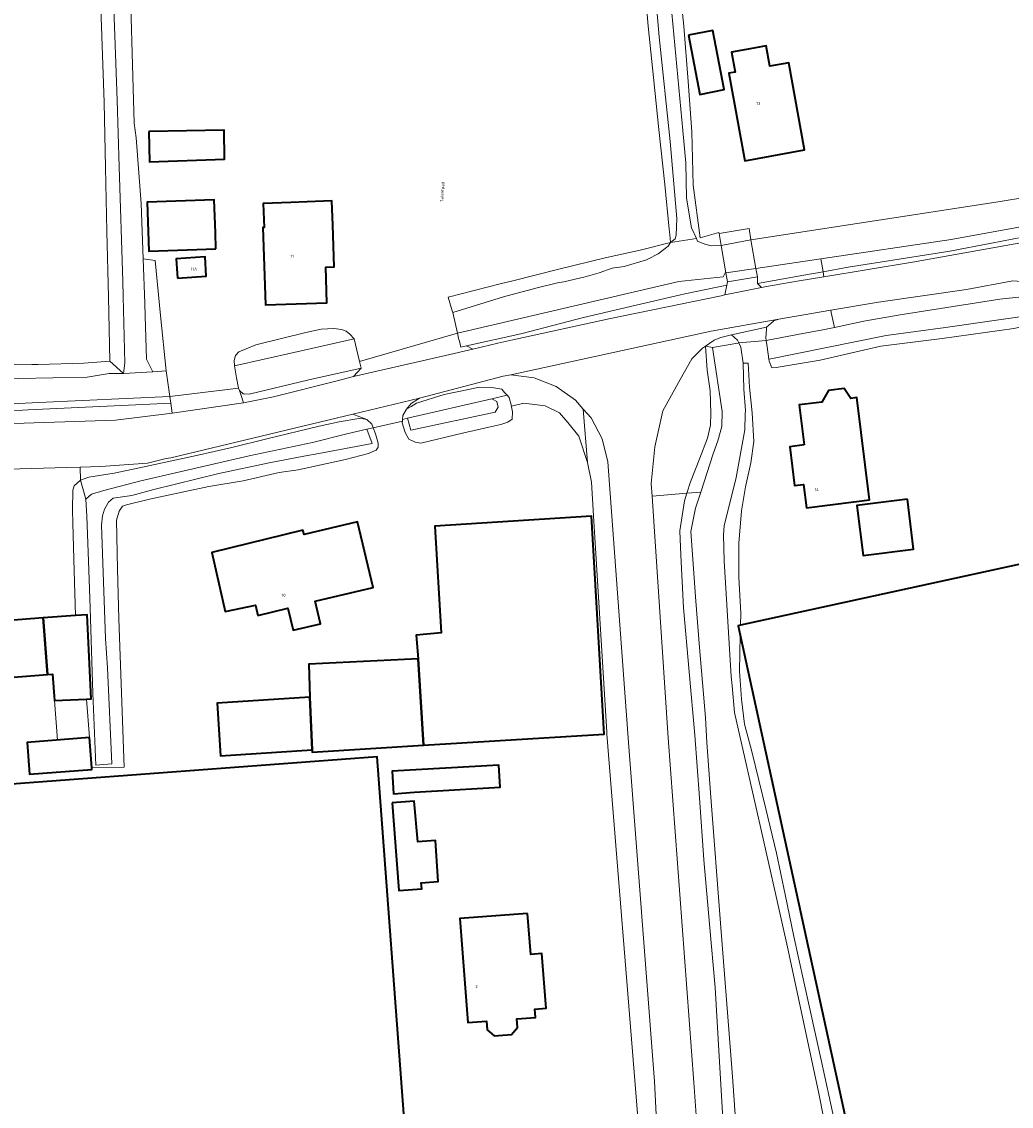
# Model space of a CAD drawing. Header units: metres. Extents: x 73718 to 76933, y 443658 to 446696.
# Tile 41 of 161: x 75047 to 75164, y 445037 to 445166. Entities that reach past the tile are written whole.
import ezdxf
from ezdxf.enums import TextEntityAlignment as Align

# ---------------------------------------------------------------- set-up
doc = ezdxf.new("R2010")
doc.units = ezdxf.units.M
for name, color, linetype, lineweight in [('B-WE-GR-BEPLANTING_CULTUUR_VASTE PLANTENVAK-GV', 90, 'Continuous', 18), ('B-WE-KW-KUNSTWERK_DEK-GV', 170, 'Continuous', 18), ('B-WE-OG-BEBOUWING-GV', 7, 'Continuous', 35), ('B-WE-OG-BEBOUWING-T18', 10, 'Continuous', 18), ('B-WE-OG-BEBOUWING_LUIFEL-GV', 7, 'Continuous', 18), ('B-WE-OG-TERREIN_ERF-GV', 7, 'Continuous', 18), ('B-WE-OG-TERREIN_OEVER-GV', 7, 'Continuous', 18), ('B-WE-OG-TOPOGRAFIE-T18', 10, 'Continuous', 18), ('B-WE-OG-WATER_SLOOT-GV', 120, 'Continuous', 18), ('B-WE-OG-WEG-GV', 7, 'Continuous', 18), ('B-WE-VH-GESLOTENVERHARDING_ASFALT-GV', 10, 'Continuous', 18), ('B-WE-VH-ONVERHARD-GV', 252, 'Continuous', 18), ('B-WE-VH-OPENVERHARDING-GV', 30, 'Continuous', 18), ('B-WE-VH-OPENVERHARDING_SIERBESTRATING-GV', 30, 'Continuous', 18)]:
    doc.layers.add(name, color=color, linetype=linetype, lineweight=lineweight)
doc.styles.add('NLCS-ISO-M200-T18', font='NLCS-ISO.ttf', dxfattribs={"height": 0.36})

msp = doc.modelspace()

# ---------------------------------------------------------------- linework, layer by layer
at = {"layer": 'B-WE-GR-BEPLANTING_CULTUUR_VASTE PLANTENVAK-GV', "flags": 128}
msp.add_lwpolyline([(75112.922, 445119.784), (75113.412, 445113.479), (75113.887, 445111.135), (75114.142, 445107.163), (75115.7, 445081.632), (75115.715, 445081.38), (75119.389, 445036.098), (75121.546, 445036.445), (75121.331, 445040.347), (75118.252, 445080.393), (75115.813, 445113.552), (75115.138, 445116.26), (75113.843, 445118.734)], close=True, dxfattribs=at)
at = {"layer": 'B-WE-KW-KUNSTWERK_DEK-GV', "flags": 128}
msp.add_lwpolyline([(75128.973, 445140.525), (75129.218, 445139.107), (75129.775, 445135.875), (75129.958, 445134.812), (75133.496, 445135.422), (75133.327, 445136.402), (75132.747, 445139.767), (75132.511, 445141.135)], close=True, dxfattribs=at)
at = {"layer": 'B-WE-OG-BEBOUWING-GV', "flags": 128}
for points in [[(75125.345, 445163.959), (75126.713, 445156.958), (75129.594, 445157.522), (75128.226, 445164.522)], [(75132.661, 445162.341), (75130.439, 445161.934), (75130.867, 445159.598), (75130.145, 445159.466), (75132.036, 445149.126), (75139.078, 445150.415), (75137.2, 445160.683), (75134.961, 445160.273), (75134.521, 445162.681)], [(75061.576, 445152.561), (75061.646, 445149.007), (75070.536, 445149.305), (75070.468, 445152.736)], [(75069.512, 445138.729), (75069.445, 445140.619), (75069.308, 445144.493), (75061.368, 445144.212), (75061.572, 445138.448)], [(75083.322, 445141.508), (75083.221, 445144.37), (75082.23, 445144.335), (75078.348, 445144.198), (75075.098, 445144.084), (75075.199, 445141.228), (75075.066, 445141.223), (75075.38, 445132.104), (75082.635, 445132.354), (75082.49, 445136.552), (75083.491, 445136.587)], [(75064.966, 445135.257), (75068.366, 445135.47), (75068.223, 445137.751), (75064.823, 445137.539)], [(75295.351, 445055.957), (75294.53, 445059.712), (75281.588, 445118.951), (75279.933, 445126.525), (75217.315, 445112.972), (75131.501, 445094.25), (75131.226, 445094.19), (75131.473, 445093.059), (75146.872, 445022.474), (75162.127, 445025.827), (75176.58, 444960.065), (75182.439, 444961.343), (75247.308, 444975.495), (75309.944, 444989.16)], [(75139.012, 445115.546), (75137.323, 445115.335), (75137.894, 445110.761), (75138.954, 445110.894), (75139.3, 445108.129), (75144.907, 445108.83), (75146.764, 445109.062), (75145.255, 445121.139), (75144.551, 445121.051), (75143.749, 445122.23), (75141.896, 445121.998), (75141.135, 445120.609), (75138.421, 445120.27)], [(75151.229, 445109.136), (75145.245, 445108.386), (75145.986, 445102.483), (75151.97, 445103.233)], [(75074.46, 445095.404), (75078.015, 445096.249), (75078.631, 445093.658), (75081.876, 445094.429), (75081.245, 445097.085), (75088.086, 445098.71), (75086.245, 445106.457), (75079.945, 445104.96), (75079.787, 445105.463), (75069.04, 445102.856), (75070.619, 445095.886), (75074.17, 445096.626)], [(75093.396, 445090.269), (75094.036, 445080.068), (75115.384, 445081.39), (75113.904, 445107.148), (75095.392, 445105.961), (75096.117, 445093.34), (75093.17, 445093.062)], [(75029.265, 445085.653), (75029.595, 445081.362), (75036.741, 445081.91), (75036.411, 445086.202), (75036.753, 445086.228), (75036.661, 445087.425), (75043.572, 445087.956), (75049.613, 445088.42), (75049.099, 445095.107), (75043.079, 445094.644), (75037.814, 445094.26), (75037.849, 445093.801), (75036.183, 445093.673), (75035.988, 445096.205), (75027.991, 445095.591), (75028.26, 445092.081), (75027.203, 445092), (75026.524, 445091.185), (75026.663, 445089.104), (75027.491, 445088.386), (75028.538, 445088.466), (75028.756, 445085.614)], [(75054.227, 445085.521), (75054.752, 445085.544), (75054.309, 445095.498), (75052.905, 445095.393), (75049.099, 445095.107), (75049.613, 445088.42), (75050.21, 445088.465), (75050.444, 445085.353)], [(75080.588, 445085.758), (75080.873, 445079.517), (75080.885, 445079.254), (75094.036, 445080.068), (75093.396, 445090.269), (75080.49, 445089.644)], [(75080.873, 445079.517), (75080.588, 445085.758), (75069.643, 445085.052), (75070.045, 445078.819)], [(75054.569, 445080.972), (75047.21, 445080.419), (75047.494, 445076.647), (75054.852, 445077.2), (75054.837, 445077.404)], [(75094.819, 444994.956), (75091.925, 445033.882), (75088.549, 445078.694), (75000, 445072.089), (74972.531, 445070.04), (74977.779, 445000), (74980.967, 444957.459), (75000, 444958.879), (75096.984, 444966.112)], [(75092.985, 445074.538), (75103.107, 445075.126), (75102.956, 445077.739), (75090.324, 445077.005), (75090.479, 445074.339)], [(75090.328, 445073.292), (75091.144, 445062.919), (75093.838, 445063.123), (75093.756, 445063.817), (75095.756, 445063.981), (75095.47, 445068.84), (75093.39, 445068.68), (75092.956, 445073.469)], [(75106.332, 445060.207), (75098.351, 445059.608), (75099.285, 445047.313), (75101.477, 445047.499), (75101.564, 445046.441), (75102.38, 445045.756), (75104.44, 445045.921), (75105.149, 445046.73), (75105.068, 445047.767), (75107.268, 445047.923), (75107.21, 445048.894), (75108.522, 445049.037), (75108.027, 445055.472), (75106.72, 445055.374)]]:
    msp.add_lwpolyline(points, close=True, dxfattribs=at)
at = {"layer": 'B-WE-OG-BEBOUWING_LUIFEL-GV', "flags": 128}
msp.add_lwpolyline([(75050.444, 445085.353), (75050.794, 445080.688), (75054.569, 445080.972), (75054.227, 445085.521)], close=True, dxfattribs=at)
at = {"layer": 'B-WE-OG-TERREIN_ERF-GV', "flags": 128}
for points in [[(75059.245, 445174.302), (75059.862, 445153.559), (75060.076, 445151.819), (75060.671, 445144.074), (75060.673, 445144.051), (75060.906, 445137.522), (75062.311, 445137.352), (75062.973, 445130.852), (75063.642, 445124.287), (75064.062, 445121.253), (75072.187, 445122.255), (75071.959, 445123.473), (75071.697, 445124.883), (75071.657, 445125.532), (75071.84, 445126.102), (75072.227, 445126.535), (75073.094, 445126.89), (75074.228, 445127.376), (75080.14, 445128.834), (75081.962, 445129.239), (75083.46, 445129.32), (75084.351, 445129.198), (75084.918, 445128.996), (75085.347, 445128.653), (75085.86, 445128.086), (75086.489, 445125.425), (75098.051, 445128.756), (75097.497, 445131.207), (75097.438, 445131.4), (75096.948, 445132.993), (75103.085, 445134.57), (75104.618, 445134.95), (75110.05, 445136.298), (75115.503, 445137.648), (75119.629, 445138.552), (75123.24, 445139.46), (75123.138, 445140.424), (75123.083, 445141.048), (75122.563, 445146.31), (75121.868, 445152.809), (75121.23, 445158.964), (75120.582, 445165.012), (75119.988, 445172.031)], [(75041.361, 445124.969), (75047.758, 445125.034), (75048.489, 445125.041), (75053.887, 445125.224), (75056.985, 445125.437), (75056.801, 445133.061), (75056.615, 445140.763), (75056.454, 445148.338), (75056.291, 445155.989), (75056.022, 445163.832), (75055.751, 445171.755)], [(75124.092, 445171.815), (75124.794, 445165.012), (75125.334, 445158.478), (75125.766, 445152.539), (75125.899, 445146.247), (75126.721, 445140.016), (75128.953, 445140.643), (75128.973, 445140.525), (75132.511, 445141.135), (75132.747, 445139.767), (75161.94, 445144.261), (75165.313, 445144.837)], [(75163.798, 445129.306), (75155.322, 445128.119), (75148.086, 445127.201), (75140.905, 445125.581), (75135.727, 445124.716), (75135.196, 445124.674), (75134.886, 445125.46), (75134.854, 445125.677), (75134.64, 445127.151), (75134.533, 445127.882), (75131.295, 445127.602), (75131.549, 445127.094), (75131.821, 445125.21), (75132.405, 445125.21), (75132.587, 445122.357), (75132.87, 445119.36), (75133.073, 445115.959), (75132.709, 445113.448), (75132.101, 445110.613), (75131.615, 445107.779), (75131.291, 445103.932), (75131.291, 445099.923), (75131.534, 445095.63), (75131.501, 445094.25), (75217.315, 445112.972)], [(75119.389, 445036.098), (75115.715, 445081.38), (75115.7, 445081.632), (75114.142, 445107.163), (75113.887, 445111.135), (75113.412, 445113.479), (75112.41, 445116.584), (75111.08, 445118.195), (75110.121, 445119.356), (75108.42, 445120.156), (75105.9, 445120.471), (75104.443, 445120.129), (75104.454, 445120.067), (75104.564, 445119.441), (75104.524, 445118.59), (75103.997, 445118.226), (75103.188, 445117.983), (75102.459, 445117.821), (75098.814, 445116.971), (75093.712, 445115.756), (75093.064, 445115.877), (75092.325, 445116.227), (75092.294, 445116.242), (75091.889, 445117.011), (75091.525, 445118.145), (75091.543, 445118.351), (75088.111, 445117.572), (75088.387, 445116.869), (75088.67, 445115.776), (75088.67, 445115.29), (75088.427, 445114.926), (75087.982, 445114.724), (75087.536, 445114.521), (75084.823, 445113.832), (75079.235, 445112.617), (75076.967, 445112.293), (75072.715, 445111.322), (75068.666, 445110.633), (75061.665, 445109.15), (75058.947, 445108.487), (75058.461, 445108.325), (75058.056, 445107.718), (75057.772, 445106.665), (75057.893, 445100.863), (75058.015, 445095.002), (75058.337, 445086.279), (75058.663, 445077.468), (75054.837, 445077.404), (75054.852, 445077.2), (75047.494, 445076.647), (75047.21, 445080.419), (75054.569, 445080.972), (75054.227, 445085.521), (75050.444, 445085.353), (75050.21, 445088.465), (75049.613, 445088.42), (75043.572, 445087.956)], [(75043.079, 445094.644), (75049.099, 445095.107), (75052.905, 445095.393), (75052.752, 445100.684), (75052.589, 445106.3), (75052.549, 445107.879), (75052.589, 445110.188), (75052.751, 445110.714), (75053.52, 445111.403), (75053.464, 445112.926), (75051.895, 445112.88), (75039.346, 445112.517)], [(75146.872, 445022.474), (75131.473, 445093.059), (75131.372, 445088.827), (75131.615, 445085.506), (75131.98, 445082.55), (75132.83, 445079.351), (75134.49, 445072.548), (75135.746, 445067.324), (75136.773, 445062.429), (75137.811, 445057.484), (75138.985, 445052.139), (75141.091, 445042.703), (75142.542, 445036.042)]]:
    msp.add_lwpolyline(points, dxfattribs=at)
for points in [[(75125.345, 445163.959), (75128.226, 445164.522), (75129.594, 445157.522), (75126.713, 445156.958)], [(75132.661, 445162.341), (75134.521, 445162.681), (75134.961, 445160.273), (75137.2, 445160.683), (75139.078, 445150.415), (75132.036, 445149.126), (75130.145, 445159.466), (75130.867, 445159.598), (75130.439, 445161.934)], [(75061.576, 445152.561), (75070.468, 445152.736), (75070.536, 445149.305), (75061.646, 445149.007)], [(75069.512, 445138.729), (75061.572, 445138.448), (75061.368, 445144.212), (75069.308, 445144.493), (75069.445, 445140.619)], [(75083.322, 445141.508), (75083.491, 445136.587), (75082.49, 445136.552), (75082.635, 445132.354), (75075.38, 445132.104), (75075.066, 445141.223), (75075.199, 445141.228), (75075.098, 445144.084), (75078.348, 445144.198), (75082.23, 445144.335), (75083.221, 445144.37)], [(75064.966, 445135.257), (75064.823, 445137.539), (75068.223, 445137.751), (75068.366, 445135.47)], [(75139.012, 445115.546), (75138.421, 445120.27), (75141.135, 445120.609), (75141.896, 445121.998), (75143.749, 445122.23), (75144.551, 445121.051), (75145.255, 445121.139), (75146.764, 445109.062), (75144.907, 445108.83), (75139.3, 445108.129), (75138.954, 445110.894), (75137.894, 445110.761), (75137.323, 445115.335)], [(75151.229, 445109.136), (75151.97, 445103.233), (75145.986, 445102.483), (75145.245, 445108.386)], [(75074.46, 445095.404), (75074.17, 445096.626), (75070.619, 445095.886), (75069.04, 445102.856), (75079.787, 445105.463), (75079.945, 445104.96), (75086.245, 445106.457), (75088.086, 445098.71), (75081.245, 445097.085), (75081.876, 445094.429), (75078.631, 445093.658), (75078.015, 445096.249)], [(75080.873, 445079.517), (75070.045, 445078.819), (75069.643, 445085.052), (75080.588, 445085.758), (75080.49, 445089.644), (75093.396, 445090.269), (75093.17, 445093.062), (75096.117, 445093.34), (75095.392, 445105.961), (75113.904, 445107.148), (75115.384, 445081.39), (75094.036, 445080.068), (75080.885, 445079.254)], [(75094.819, 444994.956), (75096.984, 444966.112), (75000, 444958.879), (74980.967, 444957.459), (74977.779, 445000), (74972.531, 445070.04), (75000, 445072.089), (75088.549, 445078.694), (75091.925, 445033.882), (75104.02, 445034.847), (75106.639, 445000), (75106.949, 444995.876)], [(75092.985, 445074.538), (75090.479, 445074.339), (75090.324, 445077.005), (75102.956, 445077.739), (75103.107, 445075.126)], [(75090.328, 445073.292), (75092.956, 445073.469), (75093.39, 445068.68), (75095.47, 445068.84), (75095.756, 445063.981), (75093.756, 445063.817), (75093.838, 445063.123), (75091.144, 445062.919)], [(75106.332, 445060.207), (75106.72, 445055.374), (75108.027, 445055.472), (75108.522, 445049.037), (75107.21, 445048.894), (75107.268, 445047.923), (75105.068, 445047.767), (75105.149, 445046.73), (75104.44, 445045.921), (75102.38, 445045.756), (75101.564, 445046.441), (75101.477, 445047.499), (75099.285, 445047.313), (75098.351, 445059.608)]]:
    msp.add_lwpolyline(points, close=True, dxfattribs=at)
at = {"layer": 'B-WE-OG-TERREIN_OEVER-GV', "flags": 128}
for points in [[(75055.751, 445171.755), (75056.022, 445163.832), (75056.291, 445155.989), (75056.454, 445148.338), (75056.615, 445140.763), (75056.801, 445133.061), (75056.985, 445125.437), (75058.59, 445123.979), (75058.727, 445125.217), (75058.541, 445133.103), (75058.499, 445134.861), (75058.071, 445148.389), (75057.821, 445156.274), (75057.549, 445163.887), (75057.087, 445176.783)], [(75119.988, 445172.031), (75120.582, 445165.012), (75121.23, 445158.964), (75121.868, 445152.809), (75122.563, 445146.31), (75123.083, 445141.048), (75123.138, 445140.424), (75123.24, 445139.46), (75123.797, 445139.915), (75123.895, 445140.348), (75123.978, 445142.281), (75123.192, 445151.385), (75121.904, 445163.756), (75121.142, 445172.432)], [(75123.405, 445166.559), (75124.701, 445152.704), (75125.038, 445148.878), (75125.126, 445144.698), (75125.709, 445141.199), (75126.311, 445139.95), (75126.427, 445139.612), (75127.282, 445139.265), (75128.024, 445139.073), (75129.218, 445139.107), (75128.973, 445140.525), (75128.953, 445140.643), (75126.721, 445140.016), (75125.899, 445146.247), (75125.766, 445152.539), (75125.334, 445158.478), (75124.794, 445165.012), (75124.092, 445171.815)], [(75142.542, 445036.042), (75141.091, 445042.703), (75138.985, 445052.139), (75137.811, 445057.484), (75136.773, 445062.429), (75135.746, 445067.324), (75134.49, 445072.548), (75132.83, 445079.351), (75131.98, 445082.55), (75131.615, 445085.506), (75131.372, 445088.827), (75131.473, 445093.059), (75131.226, 445094.19), (75131.501, 445094.25), (75131.534, 445095.63), (75131.291, 445099.923), (75131.291, 445103.932), (75131.615, 445107.779), (75132.101, 445110.613), (75132.709, 445113.448), (75133.073, 445115.959), (75132.87, 445119.36), (75132.587, 445122.357), (75132.405, 445125.21), (75131.821, 445125.21), (75131.882, 445122.12), (75132.091, 445119.613), (75132.075, 445119.201), (75132, 445117.328), (75130.994, 445111.722), (75129.578, 445105.975), (75129.501, 445104.927), (75129.562, 445101.85), (75130.42, 445088.208), (75130.519, 445087.085), (75130.797, 445083.953), (75133.909, 445070.239), (75135.719, 445062.192), (75137.145, 445055.855), (75140.77, 445038.937), (75141.304, 445036.158)], [(75131.816, 445022.803), (75130.584, 445040.396), (75130.35, 445043.449), (75129.151, 445059.052), (75128.007, 445073.959), (75127.512, 445080.402), (75127.386, 445083.335), (75126.9, 445088.882), (75126.659, 445091.64), (75126.23, 445097.097), (75125.645, 445105.322), (75126.191, 445108.09), (75126.802, 445109.982), (75125.167, 445109.839), (75124.893, 445108.953), (75124.616, 445107.178), (75124.346, 445105.396), (75124.454, 445102.535), (75124.778, 445096.325), (75125.456, 445088.755), (75126.128, 445081.261), (75126.644, 445073.854), (75127.154, 445066.521), (75127.832, 445058.951), (75128.504, 445051.457), (75128.992, 445043.344), (75129.476, 445035.313)]]:
    msp.add_lwpolyline(points, dxfattribs=at)
for points in [[(75141.01, 445137.541), (75141.274, 445136.004), (75144.243, 445136.534), (75150.267, 445137.484), (75156.23, 445138.424), (75161.168, 445139.374), (75166.057, 445140.314), (75171.89, 445141.291), (75177.665, 445142.258), (75184.036, 445143.716), (75185.556, 445144.313), (75186.142, 445144.418), (75186.2, 445145.124), (75186.209, 445145.232), (75156.423, 445139.827)], [(75123.24, 445139.46), (75119.629, 445138.552), (75115.503, 445137.648), (75110.05, 445136.298), (75104.618, 445134.95), (75103.085, 445134.57), (75096.948, 445132.993), (75097.438, 445131.4), (75097.497, 445131.207), (75103.512, 445133.056), (75107.492, 445134.125), (75109.886, 445134.683), (75110.624, 445134.806), (75113.154, 445135.39), (75114.786, 445135.87), (75116.348, 445136.426), (75117.759, 445136.639), (75120.383, 445137.426), (75120.57, 445137.491), (75121.783, 445138.11), (75122.96, 445139.028)], [(75062.042, 445124.19), (75063.642, 445124.287), (75062.973, 445130.852), (75062.311, 445137.352), (75060.906, 445137.522), (75061.094, 445132.268), (75061.138, 445130.797), (75061.291, 445125.691)], [(75133.496, 445135.422), (75133.512, 445134.631), (75138.995, 445135.597), (75141.274, 445136.004), (75141.01, 445137.541), (75133.327, 445136.402)], [(75098.051, 445128.756), (75098.19, 445128.143), (75098.23, 445127.988), (75098.279, 445127.794), (75098.457, 445127.099), (75099.124, 445127.247), (75105.53, 445128.665), (75112.942, 445130.585), (75119.19, 445132.067), (75124.914, 445133.416), (75129.876, 445134.409), (75129.958, 445134.812), (75129.775, 445135.875), (75129.681, 445135.861), (75129.442, 445135.397), (75124.225, 445134.854)], [(75142.168, 445131.452), (75142.223, 445131.204), (75142.612, 445129.44), (75146.099, 445130.169), (75150.358, 445130.9), (75162.148, 445132.775), (75164.737, 445133.059), (75167.325, 445133.342), (75168.687, 445133.492), (75168.658, 445133.626), (75168.194, 445134.09), (75168.112, 445134.172), (75167.956, 445134.328), (75167.869, 445134.357), (75166.822, 445134.706), (75163.685, 445134.938), (75158.223, 445133.928), (75147.806, 445132.422)], [(75134.854, 445125.677), (75134.886, 445125.46), (75135.196, 445124.674), (75135.727, 445124.716), (75140.905, 445125.581), (75148.086, 445127.201), (75155.322, 445128.119), (75163.798, 445129.306), (75166.552, 445129.9), (75167.848, 445130.278), (75168.766, 445130.656), (75168.775, 445130.678), (75169.09, 445131.466), (75168.928, 445132.384), (75168.687, 445133.492), (75167.325, 445133.342), (75167.349, 445133.052), (75167.513, 445131.098), (75155.749, 445129.431), (75148.711, 445128.496), (75134.914, 445125.688)], [(75135.406, 445130.173), (75134.583, 445129.448), (75134.565, 445129.212), (75134.486, 445128.205), (75134.533, 445127.882), (75138.249, 445128.58), (75141.237, 445129.153), (75142.612, 445129.44), (75142.223, 445131.204), (75142.168, 445131.452), (75136.036, 445130.396), (75135.425, 445130.196)], [(75085.86, 445128.086), (75085.347, 445128.653), (75084.918, 445128.996), (75084.351, 445129.198), (75083.46, 445129.32), (75081.962, 445129.239), (75080.14, 445128.834), (75074.228, 445127.376), (75073.094, 445126.89), (75072.227, 445126.535), (75071.84, 445126.102), (75071.657, 445125.532), (75071.697, 445124.883), (75078.719, 445126.466)], [(75129.169, 445128.228), (75128.876, 445128.105), (75128.404, 445127.907), (75127.372, 445127.222), (75128.19, 445127.042), (75131.193, 445127.584), (75131.295, 445127.602), (75131.142, 445127.909), (75130.441, 445128.574)], [(75125.167, 445109.839), (75126.802, 445109.982), (75128.257, 445114.486), (75128.825, 445116.03), (75129.319, 445117.74), (75129.348, 445119.519), (75128.19, 445127.042), (75127.372, 445127.222), (75127.566, 445124.382), (75127.93, 445121.952), (75128.011, 445119.32), (75127.971, 445117.903), (75127.606, 445116.364), (75126.715, 445113.974), (75125.581, 445111.18)], [(75015.234, 445122.909), (75021.141, 445123.079), (75028.096, 445123.278), (75031.368, 445123.376), (75033.557, 445123.339), (75034.272, 445123.322), (75038.009, 445123.233), (75054.288, 445123.567), (75056.885, 445123.971), (75058.59, 445123.979), (75056.985, 445125.437), (75053.887, 445125.224), (75048.489, 445125.041), (75047.758, 445125.034), (75041.361, 445124.969), (75034.307, 445124.789), (75027.323, 445124.61), (75026.505, 445124.591), (75021.101, 445124.465), (75015.175, 445124.327)], [(75103.188, 445117.983), (75103.997, 445118.226), (75104.524, 445118.59), (75104.564, 445119.441), (75104.454, 445120.067), (75104.443, 445120.129), (75104.159, 445121.142), (75103.913, 445121.425), (75102.12, 445121.009), (75102.706, 445120.665), (75102.872, 445120.006), (75102.52, 445119.425), (75092.53, 445117.279), (75092.159, 445118.696), (75091.561, 445118.557), (75091.543, 445118.351), (75091.525, 445118.145), (75091.889, 445117.011), (75092.294, 445116.242), (75092.325, 445116.227), (75093.064, 445115.877), (75093.712, 445115.756), (75098.814, 445116.971), (75102.459, 445117.821)], [(75091.561, 445118.557), (75092.159, 445118.696), (75102.12, 445121.009), (75103.913, 445121.425), (75103.633, 445121.749), (75103.294, 445122.119), (75102.135, 445122.316), (75100.636, 445122.356), (75099.341, 445122.113), (75096.465, 445121.506), (75093.211, 445120.479), (75092.581, 445120.108), (75092.026, 445119.78), (75091.601, 445119.021)], [(75017.302, 445119.007), (75017.302, 445118.011), (75019.307, 445118.011), (75028.817, 445118.6), (75047.328, 445119.694), (75060.044, 445120.28), (75064.17, 445120.475), (75064.062, 445121.253), (75048.595, 445120.579), (75036.475, 445119.976), (75022.01, 445119.246)], [(75054.837, 445077.404), (75058.663, 445077.468), (75058.337, 445086.279), (75058.015, 445095.002), (75057.893, 445100.863), (75057.772, 445106.665), (75058.056, 445107.718), (75058.461, 445108.325), (75058.947, 445108.487), (75061.665, 445109.15), (75068.666, 445110.633), (75072.715, 445111.322), (75076.967, 445112.293), (75079.235, 445112.617), (75084.823, 445113.832), (75087.536, 445114.521), (75087.982, 445114.724), (75088.427, 445114.926), (75088.67, 445115.29), (75088.67, 445115.776), (75088.387, 445116.869), (75088.111, 445117.572), (75087.359, 445117.404), (75087.973, 445115.703), (75081.672, 445114.531), (75079.887, 445114.229), (75075.788, 445113.455), (75069.862, 445112.17), (75062.168, 445110.299), (75059.583, 445109.592), (75057.374, 445109.263), (75056.802, 445108.806), (75056.322, 445107.96), (75056.094, 445107.183), (75056.003, 445106.086), (75056.46, 445092.673), (75056.712, 445089.203), (75057.193, 445077.884), (75055.31, 445077.712), (75054.979, 445086.236), (75054.64, 445096.279), (75054.483, 445100.745), (75054.259, 445107.126), (75054.131, 445109.16), (75053.52, 445111.403), (75052.751, 445110.714), (75052.589, 445110.188), (75052.549, 445107.879), (75052.589, 445106.3), (75052.752, 445100.684), (75052.905, 445095.393), (75054.309, 445095.498), (75054.752, 445085.544), (75054.227, 445085.521), (75054.569, 445080.972)], [(75053.52, 445111.403), (75054.131, 445109.16), (75054.808, 445109.729), (75056.25, 445110.177), (75060.615, 445111.321), (75073.454, 445114.245), (75080.911, 445115.855), (75084.979, 445116.872), (75087.359, 445117.404), (75088.111, 445117.572), (75087.941, 445118.003), (75087.334, 445118.57), (75086.922, 445118.626), (75086.443, 445118.692), (75086.41, 445118.686), (75084.054, 445118.287), (75081.705, 445117.76), (75075.509, 445116.262), (75071.379, 445115.25), (75067.193, 445114.283), (75060.268, 445112.795), (75057.489, 445112.212), (75054.492, 445111.727)]]:
    msp.add_lwpolyline(points, close=True, dxfattribs=at)
at = {"layer": 'B-WE-OG-WATER_SLOOT-GV', "flags": 128}
for points in [[(75057.087, 445176.783), (75057.549, 445163.887), (75057.821, 445156.274), (75058.071, 445148.389), (75058.499, 445134.861), (75058.541, 445133.103), (75058.727, 445125.217), (75058.59, 445123.979), (75062.042, 445124.19), (75061.291, 445125.691), (75061.138, 445130.797), (75061.094, 445132.268), (75060.906, 445137.522), (75060.673, 445144.051), (75060.671, 445144.074), (75060.076, 445151.819), (75059.862, 445153.559), (75059.245, 445174.302)], [(75165.313, 445144.837), (75161.94, 445144.261), (75132.747, 445139.767), (75129.218, 445139.107), (75128.024, 445139.073), (75127.282, 445139.265), (75126.427, 445139.612), (75126.311, 445139.95), (75123.24, 445139.46), (75122.96, 445139.028), (75121.783, 445138.11), (75120.57, 445137.491), (75120.383, 445137.426), (75117.759, 445136.639), (75116.348, 445136.426), (75114.786, 445135.87), (75113.154, 445135.39), (75110.624, 445134.806), (75109.886, 445134.683), (75107.492, 445134.125), (75103.512, 445133.056), (75097.497, 445131.207), (75098.051, 445128.756), (75124.225, 445134.854), (75129.442, 445135.397), (75129.681, 445135.861), (75129.775, 445135.875), (75133.327, 445136.402), (75141.01, 445137.541), (75156.423, 445139.827), (75186.209, 445145.232)], [(75141.304, 445036.158), (75140.77, 445038.937), (75137.145, 445055.855), (75135.719, 445062.192), (75133.909, 445070.239), (75130.797, 445083.953), (75130.519, 445087.085), (75130.42, 445088.208), (75129.562, 445101.85), (75129.501, 445104.927), (75129.578, 445105.975), (75130.994, 445111.722), (75132, 445117.328), (75132.075, 445119.201), (75132.091, 445119.613), (75131.882, 445122.12), (75131.821, 445125.21), (75131.549, 445127.094), (75131.295, 445127.602), (75131.193, 445127.584), (75128.19, 445127.042), (75129.348, 445119.519), (75129.319, 445117.74), (75128.825, 445116.03), (75128.257, 445114.486), (75126.802, 445109.982), (75126.191, 445108.09), (75125.645, 445105.322), (75126.23, 445097.097), (75126.659, 445091.64), (75126.9, 445088.882), (75127.386, 445083.335), (75127.512, 445080.402), (75128.007, 445073.959), (75129.151, 445059.052), (75130.35, 445043.449), (75130.584, 445040.396), (75131.816, 445022.803)]]:
    msp.add_lwpolyline(points, dxfattribs=at)
for points in [[(75123.24, 445139.46), (75126.311, 445139.95), (75125.709, 445141.199), (75125.126, 445144.698), (75125.038, 445148.878), (75124.701, 445152.704), (75123.405, 445166.559), (75122.828, 445173.712), (75121.042, 445173.753), (75121.094, 445173.051), (75121.142, 445172.432), (75121.904, 445163.756), (75123.192, 445151.385), (75123.978, 445142.281), (75123.895, 445140.348), (75123.797, 445139.915)], [(75134.533, 445127.882), (75134.64, 445127.151), (75134.854, 445125.677), (75134.914, 445125.688), (75148.711, 445128.496), (75155.749, 445129.431), (75167.513, 445131.098), (75167.349, 445133.052), (75167.325, 445133.342), (75164.737, 445133.059), (75162.148, 445132.775), (75150.358, 445130.9), (75146.099, 445130.169), (75142.612, 445129.44), (75141.237, 445129.153), (75138.249, 445128.58)], [(75071.697, 445124.883), (75071.959, 445123.473), (75072.187, 445122.255), (75072.281, 445121.973), (75072.744, 445121.593), (75072.828, 445121.587), (75073.431, 445121.543), (75080.495, 445123.239), (75086.683, 445124.604), (75086.489, 445125.425), (75085.86, 445128.086), (75078.719, 445126.466)], [(75015.234, 445122.909), (75015.234, 445119.007), (75017.302, 445119.007), (75022.01, 445119.246), (75036.475, 445119.976), (75048.595, 445120.579), (75064.062, 445121.253), (75063.642, 445124.287), (75062.042, 445124.19), (75058.59, 445123.979), (75056.885, 445123.971), (75054.288, 445123.567), (75038.009, 445123.233), (75034.272, 445123.322), (75033.557, 445123.339), (75031.368, 445123.376), (75028.096, 445123.278), (75021.141, 445123.079)], [(75102.52, 445119.425), (75102.872, 445120.006), (75102.706, 445120.665), (75102.12, 445121.009), (75092.159, 445118.696), (75092.53, 445117.279)], [(75075.788, 445113.455), (75079.887, 445114.229), (75081.672, 445114.531), (75087.973, 445115.703), (75087.359, 445117.404), (75084.979, 445116.872), (75080.911, 445115.855), (75073.454, 445114.245), (75060.615, 445111.321), (75056.25, 445110.177), (75054.808, 445109.729), (75054.131, 445109.16), (75054.259, 445107.126), (75054.483, 445100.745), (75054.64, 445096.279), (75054.979, 445086.236), (75055.31, 445077.712), (75057.193, 445077.884), (75056.712, 445089.203), (75056.46, 445092.673), (75056.003, 445106.086), (75056.094, 445107.183), (75056.322, 445107.96), (75056.802, 445108.806), (75057.374, 445109.263), (75059.583, 445109.592), (75062.168, 445110.299), (75069.862, 445112.17)]]:
    msp.add_lwpolyline(points, close=True, dxfattribs=at)
at = {"layer": 'B-WE-OG-WEG-GV', "flags": 128}
for points in [[(75141.274, 445136.004), (75141.374, 445135.421), (75151.817, 445137.128), (75167.266, 445139.909), (75178.801, 445142.161), (75185.208, 445143.376), (75186.142, 445144.418), (75185.556, 445144.313), (75184.036, 445143.716), (75177.665, 445142.258), (75171.89, 445141.291), (75166.057, 445140.314), (75161.168, 445139.374), (75156.23, 445138.424), (75150.267, 445137.484), (75144.243, 445136.534)], [(75133.512, 445134.631), (75133.994, 445134.16), (75134.596, 445134.284), (75138.198, 445134.902), (75141.374, 445135.421), (75141.274, 445136.004), (75138.995, 445135.597)], [(75099.124, 445127.247), (75099.881, 445126.856), (75102.842, 445127.571), (75104.582, 445127.954), (75116.141, 445130.493), (75129.232, 445133.182), (75129.643, 445133.266), (75129.876, 445134.409), (75124.914, 445133.416), (75119.19, 445132.067), (75112.942, 445130.585), (75105.53, 445128.665)], [(75125.581, 445111.18), (75126.715, 445113.974), (75127.606, 445116.364), (75127.971, 445117.903), (75128.011, 445119.32), (75127.93, 445121.952), (75127.566, 445124.382), (75127.372, 445127.222), (75127.022, 445126.964), (75125.761, 445125.703), (75124.389, 445123.291), (75122.314, 445119.586), (75121.379, 445115.324), (75120.949, 445110.982), (75121.05, 445109.48), (75125.167, 445109.839)], [(75072.281, 445121.973), (75072.442, 445121.495), (75072.769, 445120.528), (75076.327, 445121.235), (75083.823, 445123.109), (75085.779, 445123.616), (75086.683, 445124.604), (75080.495, 445123.239), (75073.431, 445121.543), (75072.828, 445121.587), (75072.744, 445121.593)], [(75103.913, 445121.425), (75104.159, 445121.142), (75104.443, 445120.129), (75105.9, 445120.471), (75108.42, 445120.156), (75110.121, 445119.356), (75111.08, 445118.195), (75112.41, 445116.584), (75113.412, 445113.479), (75112.922, 445119.784), (75112.002, 445120.833), (75109.719, 445122.439), (75107.121, 445123.463), (75104.356, 445123.846), (75103.474, 445123.672), (75093.576, 445121.07), (75092.573, 445120.44), (75092.026, 445119.78), (75092.581, 445120.108), (75093.211, 445120.479), (75096.465, 445121.506), (75099.341, 445122.113), (75100.636, 445122.356), (75102.135, 445122.316), (75103.294, 445122.119), (75103.633, 445121.749)], [(75064.334, 445119.29), (75064.17, 445120.475), (75060.044, 445120.28), (75047.328, 445119.694), (75028.817, 445118.6), (75019.307, 445118.011), (75019.278, 445117.199), (75024.955, 445117.44), (75033.592, 445117.686), (75057.652, 445118.482)], [(75085.698, 445119.197), (75064.161, 445114.026), (75063.63, 445113.96), (75061.433, 445113.401), (75055.918, 445112.998), (75053.464, 445112.926), (75053.52, 445111.403), (75054.492, 445111.727), (75057.489, 445112.212), (75060.268, 445112.795), (75067.193, 445114.283), (75071.379, 445115.25), (75075.509, 445116.262), (75081.705, 445117.76), (75084.054, 445118.287), (75086.41, 445118.686), (75086.443, 445118.692), (75086.922, 445118.626), (75087.334, 445118.57)]]:
    msp.add_lwpolyline(points, close=True, dxfattribs=at)
msp.add_lwpolyline([(75129.476, 445035.313), (75128.992, 445043.344), (75128.504, 445051.457), (75127.832, 445058.951), (75127.154, 445066.521), (75126.644, 445073.854), (75126.128, 445081.261), (75125.456, 445088.755), (75124.778, 445096.325), (75124.454, 445102.535), (75124.346, 445105.396), (75124.616, 445107.178), (75124.893, 445108.953), (75125.167, 445109.839), (75121.05, 445109.48), (75122.964, 445080.946), (75125.978, 445040.24), (75128.868, 445000)], dxfattribs=at)
at = {"layer": 'B-WE-VH-GESLOTENVERHARDING_ASFALT-GV', "flags": 128}
for points in [[(75167.266, 445139.909), (75151.817, 445137.128), (75141.374, 445135.421), (75138.198, 445134.902), (75134.596, 445134.284), (75133.994, 445134.16), (75129.643, 445133.266), (75129.232, 445133.182), (75116.141, 445130.493), (75104.582, 445127.954), (75102.842, 445127.571), (75099.881, 445126.856), (75096.641, 445126.111), (75085.779, 445123.616), (75083.823, 445123.109), (75076.327, 445121.235), (75072.769, 445120.528), (75064.334, 445119.29), (75057.652, 445118.482), (75033.592, 445117.686)], [(75039.346, 445112.517), (75051.895, 445112.88), (75053.464, 445112.926), (75055.918, 445112.998), (75061.433, 445113.401), (75063.63, 445113.96), (75064.161, 445114.026), (75085.698, 445119.197), (75093.576, 445121.07), (75103.474, 445123.672), (75104.356, 445123.846), (75116.649, 445126.517), (75128.028, 445128.989), (75136.036, 445130.396), (75142.168, 445131.452), (75147.806, 445132.422), (75158.223, 445133.928), (75163.685, 445134.938)], [(75128.868, 445000), (75125.978, 445040.24), (75122.964, 445080.946), (75121.05, 445109.48), (75120.949, 445110.982), (75121.379, 445115.324), (75122.314, 445119.586), (75124.389, 445123.291), (75125.761, 445125.703), (75127.022, 445126.964), (75127.372, 445127.222), (75128.404, 445127.907), (75128.876, 445128.105), (75129.169, 445128.228), (75130.441, 445128.574), (75134.583, 445129.448), (75135.406, 445130.173), (75135.425, 445130.196), (75136.036, 445130.396), (75128.028, 445128.989), (75116.649, 445126.517), (75104.356, 445123.846), (75107.121, 445123.463), (75109.719, 445122.439), (75112.002, 445120.833), (75112.922, 445119.784), (75113.843, 445118.734), (75115.138, 445116.26), (75115.813, 445113.552), (75118.252, 445080.393), (75121.331, 445040.347), (75121.546, 445036.445)]]:
    msp.add_lwpolyline(points, dxfattribs=at)
for points in [[(75099.881, 445126.856), (75099.124, 445127.247), (75098.457, 445127.099), (75098.279, 445127.794), (75098.23, 445127.988), (75098.19, 445128.143), (75098.051, 445128.756), (75086.489, 445125.425), (75086.683, 445124.604), (75085.779, 445123.616), (75096.641, 445126.111)], [(75064.062, 445121.253), (75064.17, 445120.475), (75064.334, 445119.29), (75072.769, 445120.528), (75072.442, 445121.495), (75072.281, 445121.973), (75072.187, 445122.255)], [(75087.334, 445118.57), (75087.941, 445118.003), (75088.111, 445117.572), (75091.543, 445118.351), (75091.561, 445118.557), (75091.601, 445119.021), (75092.026, 445119.78), (75092.573, 445120.44), (75093.576, 445121.07), (75085.698, 445119.197)]]:
    msp.add_lwpolyline(points, close=True, dxfattribs=at)
at = {"layer": 'B-WE-VH-ONVERHARD-GV', "flags": 128}
for points in [[(75129.218, 445139.107), (75132.747, 445139.767), (75132.511, 445141.135), (75128.973, 445140.525)], [(75129.775, 445135.875), (75129.958, 445134.812), (75133.496, 445135.422), (75133.327, 445136.402)]]:
    msp.add_lwpolyline(points, close=True, dxfattribs=at)
at = {"layer": 'B-WE-VH-OPENVERHARDING-GV', "flags": 128}
msp.add_lwpolyline([(75128.973, 445140.525), (75129.218, 445139.107), (75129.775, 445135.875), (75129.958, 445134.812), (75133.496, 445135.422), (75133.327, 445136.402), (75132.747, 445139.767), (75132.511, 445141.135)], close=True, dxfattribs=at)
at = {"layer": 'B-WE-VH-OPENVERHARDING_SIERBESTRATING-GV', "flags": 128}
for points in [[(75129.643, 445133.266), (75133.994, 445134.16), (75133.512, 445134.631), (75133.496, 445135.422), (75129.958, 445134.812), (75129.876, 445134.409)], [(75131.295, 445127.602), (75134.533, 445127.882), (75134.486, 445128.205), (75134.565, 445129.212), (75134.583, 445129.448), (75130.441, 445128.574), (75131.142, 445127.909)]]:
    msp.add_lwpolyline(points, close=True, dxfattribs=at)

# ---------------------------------------------------------------- texts
at = {"layer": 'B-WE-OG-BEBOUWING-T18', "style": 'NLCS-ISO-M200-T18'}
for s, p in [('13', (75133.619, 445155.881)), ('11', (75078.528, 445137.837)), ('11A', (75066.909, 445136.326)), ('14', (75140.511, 445110.269)), ('10', (75077.499, 445097.796)), ('2', (75100.315, 445051.577))]:
    msp.add_text(s, height=0.36, dxfattribs=at).set_placement(p, align=Align.MIDDLE)
at = {"layer": 'B-WE-OG-TOPOGRAFIE-T18', "style": 'NLCS-ISO-M200-T18'}
msp.add_text('Talentpad', height=0.36, rotation=86.1, dxfattribs=at).set_placement((75096.312, 445145.434), align=Align.MIDDLE)

doc.saveas('drawing.dxf')
